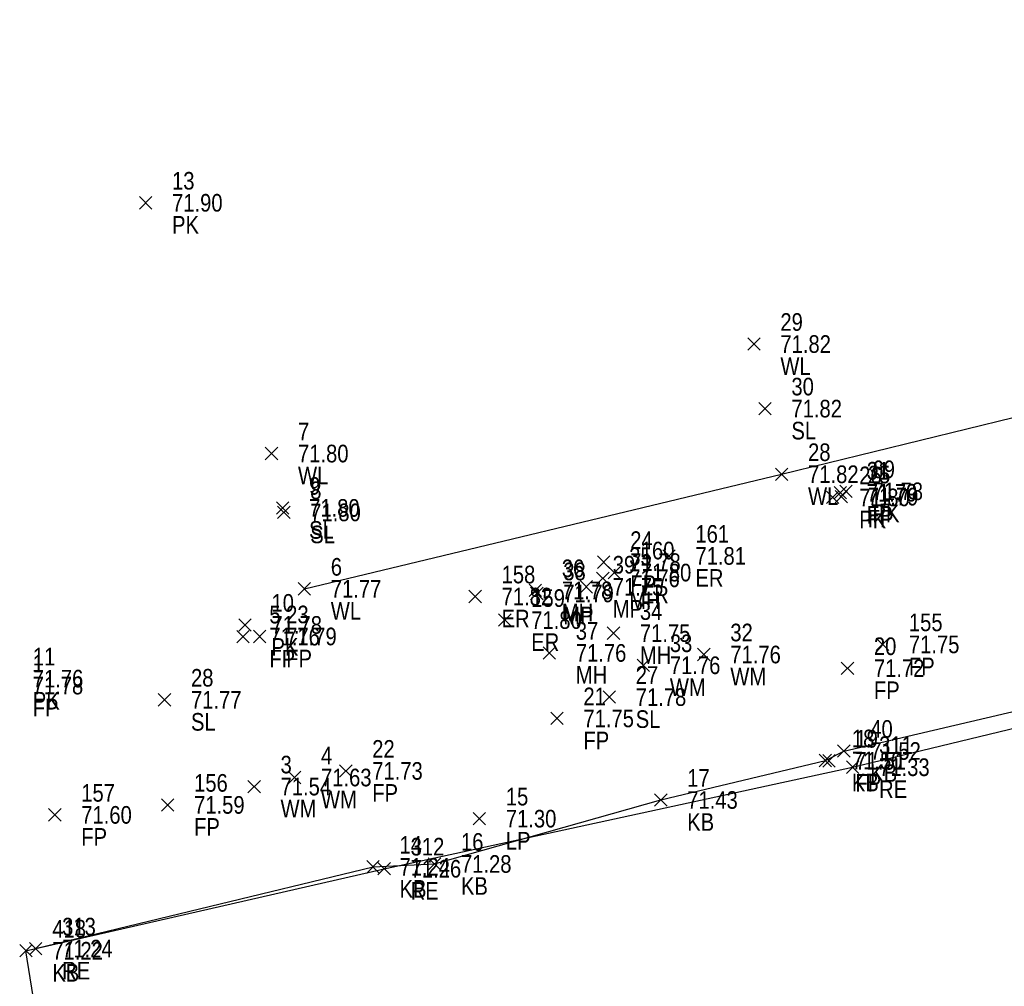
# Model space of a CAD drawing. Header units: feet. Extents: x 663429 to 663605, y 733160 to 733290.
# Tile 16 of 45: x 663453 to 663465, y 733257 to 733268. Entities that reach past the tile are written whole.
import ezdxf

# ---------------------------------------------------------------- set-up
doc = ezdxf.new("R2010")
doc.units = ezdxf.units.FT
doc.header["$MEASUREMENT"] = 0
doc.layers.get('0').update_dxf_attribs({"linetype": 'CONTINUOUS'})
for name, color, linetype in [('KERB', 7, 'CONTINUOUS'), ('LAMPOST', 7, 'CONTINUOUS'), ('MANHOLE', 7, 'CONTINUOUS'), ('MINI PILLAR', 7, 'CONTINUOUS'), ('PNTDESC', 3, 'CONTINUOUS'), ('PNTELEV', 5, 'CONTINUOUS'), ('PNTNO', 7, 'CONTINUOUS'), ('PNTS', 1, 'CONTINUOUS'), ('ROAD EDGE', 1, 'CONTINUOUS'), ('SPOT LEVEL', 7, 'CONTINUOUS'), ('WALL', 7, 'CONTINUOUS'), ('WATER METER', 7, 'CONTINUOUS')]:
    doc.layers.add(name, color=color, linetype=linetype)
doc.styles.add('PTXT', font='ARIALN.TTF', dxfattribs={"width": 0.75})

# ---------------------------------------------------------------- blocks, each defined once
blk = doc.blocks.new('SPT10')
at = {"color": 0, "linetype": 'Continuous'}
for p, q in [((-0.354, -0.354), (0.354, 0.354)), ((0.354, -0.354), (-0.354, 0.354))]:
    blk.add_line(p, q, dxfattribs=at)
blk = doc.blocks.new('SRVPNO2')
at = {"layer": 'PNTDESC', "style": 'PTXT'}
blk.add_attdef('DESC2', (1.5, -1.75), '', height=1, dxfattribs=at)
at = {"layer": 'PNTNO', "style": 'PTXT'}
for tag in ['ELEV2', 'PT#']:
    blk.add_attdef(tag, (1.5, 0.75), '', height=1, dxfattribs=at)

msp = doc.modelspace()

# ---------------------------------------------------------------- linework, layer by layer
at = {"linetype": 'ByBlock'}
for points in [[(663456.581, 733261.255, 71.769), (663461.996, 733262.556, 71.819), (663468.302, 733264.101, 71.801), (663473.776, 733265.47, 71.818), (663483.158, 733267.329, 71.788), (663488.608, 733268.419, 71.822), (663494.817, 733269.775, 71.791), (663500.251, 733270.754, 71.815), (663504.39, 733271.783, 71.753), (663508.669, 733268.153, 71.781), (663513.482, 733263.977, 71.809), (663517.775, 733260.304, 71.86), (663525.119, 733253.735, 71.64), (663529.247, 733250.002, 71.705), (663534.086, 733245.735, 71.707), (663538.24, 733242.131, 71.733)], [(663453.656, 733255.687, 71.264), (663453.422, 733257.148, 71.217), (663457.361, 733258.1, 71.242), (663458.058, 733258.133, 71.283), (663460.625, 733258.859, 71.43), (663462.493, 733259.307, 71.504), (663462.702, 733259.415, 71.523), (663465.575, 733260.088, 71.483), (663468.837, 733260.833, 71.525), (663469.861, 733261.046, 71.465), (663471.811, 733261.424, 71.398), (663474.09, 733261.977, 71.334), (663474.267, 733262.002, 71.444), (663479.545, 733263.174, 71.444)]]:
    msp.add_polyline3d(points, dxfattribs=at)
at = {"color": 1, "linetype": 'ByBlock'}
msp.add_polyline3d([(663453.533, 733257.172, 71.239), (663457.487, 733258.079, 71.255), (663462.802, 733259.231, 71.328), (663469.22, 733260.781, 71.371), (663472.631, 733261.481, 71.301), (663478.136, 733262.779, 71.34), (663482.914, 733263.824, 71.353), (663489.631, 733265.227, 71.113), (663491.322, 733265.348, 71.264), (663495.087, 733265.398, 71.348), (663499.357, 733265.19, 71.375), (663503.791, 733264.552, 71.443), (663507.724, 733263.181, 71.47), (663510.962, 733261.443, 71.355), (663515.336, 733257.769, 71.294), (663517.335, 733255.914, 71.32), (663522.897, 733251.15, 71.138)], dxfattribs=at)
at = {"layer": 'KERB'}
for p in [(663462.702, 733259.415, 71.523), (663462.493, 733259.307, 71.504), (663460.625, 733258.859, 71.43), (663457.361, 733258.1, 71.242), (663458.058, 733258.133, 71.283), (663453.422, 733257.148, 71.217)]:
    msp.add_point(p, dxfattribs=at)
at = {"layer": 'LAMPOST'}
msp.add_point((663458.567, 733258.647, 71.298), dxfattribs=at)
at = {"layer": 'MANHOLE'}
for p in [(663459.967, 733261.375, 71.756), (663459.202, 733261.238, 71.778), (663460.088, 733260.753, 71.749), (663459.361, 733260.528, 71.755)]:
    msp.add_point(p, dxfattribs=at)
at = {"layer": 'MINI PILLAR'}
for p in [(663459.78, 733261.279, 71.754), (663459.219, 733261.203, 71.788)]:
    msp.add_point(p, dxfattribs=at)
at = {"layer": 'PNTS'}
for p in [(663454.78, 733265.637, 71.902), (663462.576, 733262.293, 71.799), (663462.662, 733262.346, 71.79), (663462.674, 733262.302, 71.793), (663462.727, 733262.362, 71.78), (663460.718, 733261.629, 71.812), (663459.978, 733261.558, 71.783), (663460.098, 733261.44, 71.805), (663458.519, 733261.168, 71.821), (663455.908, 733260.846, 71.776), (663458.855, 733260.901, 71.802), (663455.884, 733260.713, 71.764), (663456.075, 733260.715, 71.79), (663463.14, 733260.625, 71.746), (663462.743, 733260.354, 71.718), (663459.447, 733259.785, 71.749), (663462.533, 733259.303, 71.51), (663457.051, 733259.189, 71.73), (663455.03, 733258.803, 71.59), (663453.75, 733258.69, 71.597)]:
    msp.add_point(p, dxfattribs=at)
at = {"layer": 'ROAD EDGE'}
for p in [(663462.802, 733259.231, 71.328), (663457.487, 733258.079, 71.255), (663453.533, 733257.172, 71.239)]:
    msp.add_point(p, dxfattribs=at)
at = {"layer": 'SPOT LEVEL'}
for p in [(663461.807, 733263.301, 71.822), (663456.335, 733262.174, 71.796), (663456.348, 733262.123, 71.798), (663454.995, 733259.996, 71.775), (663460.041, 733260.027, 71.783)]:
    msp.add_point(p, dxfattribs=at)
at = {"layer": 'WALL'}
for p in [(663461.682, 733264.034, 71.818), (663456.209, 733262.791, 71.799), (663461.996, 733262.556, 71.819), (663456.581, 733261.255, 71.769)]:
    msp.add_point(p, dxfattribs=at)
at = {"layer": 'WATER METER'}
for p in [(663461.114, 733260.51, 71.759), (663460.428, 733260.388, 71.762), (663456.47, 733259.114, 71.634), (663456.011, 733259.011, 71.544)]:
    msp.add_point(p, dxfattribs=at)

# ---------------------------------------------------------------- block references
at = {"layer": 'KERB'}
ref = msp.add_blockref('SRVPNO2', (663462.702, 733259.415, 71.523), dxfattribs=dict(at, xscale=0.2, yscale=0.2, zscale=0.2))
ref.add_attrib('PT#', '40', (663463.002, 733259.565, 57.218), dxfattribs={"layer": 'PNTNO', "height": 0.2, "style": 'PTXT'})
ref.add_attrib('ELEV2', '71.52', (663463.002, 733259.315, 57.218), dxfattribs={"layer": 'PNTELEV', "height": 0.2, "style": 'PTXT'})
ref.add_attrib('DESC2', 'KB', (663463.002, 733259.065, 57.218), dxfattribs={"layer": 'PNTDESC', "height": 0.2, "style": 'PTXT'})
ref = msp.add_blockref('SRVPNO2', (663462.493, 733259.307, 71.504), dxfattribs=dict(at, xscale=0.2, yscale=0.2, zscale=0.2))
ref.add_attrib('PT#', '18', (663462.793, 733259.457, 57.204), dxfattribs={"layer": 'PNTNO', "height": 0.2, "style": 'PTXT'})
ref.add_attrib('ELEV2', '71.50', (663462.793, 733259.207, 57.204), dxfattribs={"layer": 'PNTELEV', "height": 0.2, "style": 'PTXT'})
ref.add_attrib('DESC2', 'KB', (663462.793, 733258.957, 57.204), dxfattribs={"layer": 'PNTDESC', "height": 0.2, "style": 'PTXT'})
at = {"layer": 'KERB', "xscale": 0.2, "yscale": 0.2, "zscale": 0.2}
for p in [(663462.702, 733259.415, 71.523), (663462.493, 733259.307, 71.504), (663460.625, 733258.859, 71.43), (663457.361, 733258.1, 71.242), (663458.058, 733258.133, 71.283), (663453.422, 733257.148, 71.217)]:
    msp.add_blockref('SPT10', p, dxfattribs=at)
at = {"layer": 'KERB'}
ref = msp.add_blockref('SRVPNO2', (663460.625, 733258.859, 71.43), dxfattribs=dict(at, xscale=0.2, yscale=0.2, zscale=0.2))
ref.add_attrib('PT#', '17', (663460.925, 733259.009, 57.144), dxfattribs={"layer": 'PNTNO', "height": 0.2, "style": 'PTXT'})
ref.add_attrib('ELEV2', '71.43', (663460.925, 733258.759, 57.144), dxfattribs={"layer": 'PNTELEV', "height": 0.2, "style": 'PTXT'})
ref.add_attrib('DESC2', 'KB', (663460.925, 733258.509, 57.144), dxfattribs={"layer": 'PNTDESC', "height": 0.2, "style": 'PTXT'})
ref = msp.add_blockref('SRVPNO2', (663458.058, 733258.133, 71.283), dxfattribs=dict(at, xscale=0.2, yscale=0.2, zscale=0.2))
ref.add_attrib('PT#', '16', (663458.358, 733258.283, 57.027), dxfattribs={"layer": 'PNTNO', "height": 0.2, "style": 'PTXT'})
ref.add_attrib('ELEV2', '71.28', (663458.358, 733258.033, 57.027), dxfattribs={"layer": 'PNTELEV', "height": 0.2, "style": 'PTXT'})
ref.add_attrib('DESC2', 'KB', (663458.358, 733257.783, 57.027), dxfattribs={"layer": 'PNTDESC', "height": 0.2, "style": 'PTXT'})
ref = msp.add_blockref('SRVPNO2', (663457.361, 733258.1, 71.242), dxfattribs=dict(at, xscale=0.2, yscale=0.2, zscale=0.2))
ref.add_attrib('PT#', '14', (663457.661, 733258.25, 56.994), dxfattribs={"layer": 'PNTNO', "height": 0.2, "style": 'PTXT'})
ref.add_attrib('ELEV2', '71.24', (663457.661, 733258, 56.994), dxfattribs={"layer": 'PNTELEV', "height": 0.2, "style": 'PTXT'})
ref.add_attrib('DESC2', 'KB', (663457.661, 733257.75, 56.994), dxfattribs={"layer": 'PNTDESC', "height": 0.2, "style": 'PTXT'})
ref = msp.add_blockref('SRVPNO2', (663453.422, 733257.148, 71.217), dxfattribs=dict(at, xscale=0.2, yscale=0.2, zscale=0.2))
ref.add_attrib('PT#', '418', (663453.722, 733257.298, 71.217), dxfattribs={"layer": 'PNTNO', "height": 0.2, "style": 'PTXT'})
ref.add_attrib('ELEV2', '71.22', (663453.722, 733257.048, 71.217), dxfattribs={"layer": 'PNTELEV', "height": 0.2, "style": 'PTXT'})
ref.add_attrib('DESC2', 'KB', (663453.722, 733256.798, 71.217), dxfattribs={"layer": 'PNTDESC', "height": 0.2, "style": 'PTXT'})
at = {"layer": 'LAMPOST'}
ref = msp.add_blockref('SRVPNO2', (663458.567, 733258.647, 71.298), dxfattribs=dict(at, xscale=0.2, yscale=0.2, zscale=0.2))
ref.add_attrib('PT#', '15', (663458.867, 733258.797, 57.038), dxfattribs={"layer": 'PNTNO', "height": 0.2, "style": 'PTXT'})
ref.add_attrib('ELEV2', '71.30', (663458.867, 733258.547, 57.038), dxfattribs={"layer": 'PNTELEV', "height": 0.2, "style": 'PTXT'})
ref.add_attrib('DESC2', 'LP', (663458.867, 733258.297, 57.038), dxfattribs={"layer": 'PNTDESC', "height": 0.2, "style": 'PTXT'})
at = {"layer": 'LAMPOST', "xscale": 0.2, "yscale": 0.2, "zscale": 0.2}
msp.add_blockref('SPT10', (663458.567, 733258.647, 71.298), dxfattribs=at)
at = {"layer": 'MANHOLE'}
ref = msp.add_blockref('SRVPNO2', (663459.967, 733261.375, 71.756), dxfattribs=dict(at, xscale=0.2, yscale=0.2, zscale=0.2))
ref.add_attrib('PT#', '35', (663460.267, 733261.525, 57.405), dxfattribs={"layer": 'PNTNO', "height": 0.2, "style": 'PTXT'})
ref.add_attrib('ELEV2', '71.76', (663460.267, 733261.275, 57.405), dxfattribs={"layer": 'PNTELEV', "height": 0.2, "style": 'PTXT'})
ref.add_attrib('DESC2', 'MH', (663460.267, 733261.025, 57.405), dxfattribs={"layer": 'PNTDESC', "height": 0.2, "style": 'PTXT'})
ref = msp.add_blockref('SRVPNO2', (663459.202, 733261.238, 71.778), dxfattribs=dict(at, xscale=0.2, yscale=0.2, zscale=0.2))
ref.add_attrib('PT#', '36', (663459.502, 733261.388, 57.422), dxfattribs={"layer": 'PNTNO', "height": 0.2, "style": 'PTXT'})
ref.add_attrib('ELEV2', '71.78', (663459.502, 733261.138, 57.422), dxfattribs={"layer": 'PNTELEV', "height": 0.2, "style": 'PTXT'})
ref.add_attrib('DESC2', 'MH', (663459.502, 733260.888, 57.422), dxfattribs={"layer": 'PNTDESC', "height": 0.2, "style": 'PTXT'})
at = {"layer": 'MANHOLE', "xscale": 0.2, "yscale": 0.2, "zscale": 0.2}
for p in [(663459.967, 733261.375, 71.756), (663459.202, 733261.238, 71.778), (663460.088, 733260.753, 71.749), (663459.361, 733260.528, 71.755)]:
    msp.add_blockref('SPT10', p, dxfattribs=at)
at = {"layer": 'MANHOLE'}
ref = msp.add_blockref('SRVPNO2', (663460.088, 733260.753, 71.749), dxfattribs=dict(at, xscale=0.2, yscale=0.2, zscale=0.2))
ref.add_attrib('PT#', '34', (663460.388, 733260.903, 57.399), dxfattribs={"layer": 'PNTNO', "height": 0.2, "style": 'PTXT'})
ref.add_attrib('ELEV2', '71.75', (663460.388, 733260.653, 57.399), dxfattribs={"layer": 'PNTELEV', "height": 0.2, "style": 'PTXT'})
ref.add_attrib('DESC2', 'MH', (663460.388, 733260.403, 57.399), dxfattribs={"layer": 'PNTDESC', "height": 0.2, "style": 'PTXT'})
ref = msp.add_blockref('SRVPNO2', (663459.361, 733260.528, 71.755), dxfattribs=dict(at, xscale=0.2, yscale=0.2, zscale=0.2))
ref.add_attrib('PT#', '37', (663459.661, 733260.678, 57.404), dxfattribs={"layer": 'PNTNO', "height": 0.2, "style": 'PTXT'})
ref.add_attrib('ELEV2', '71.76', (663459.661, 733260.428, 57.404), dxfattribs={"layer": 'PNTELEV', "height": 0.2, "style": 'PTXT'})
ref.add_attrib('DESC2', 'MH', (663459.661, 733260.178, 57.404), dxfattribs={"layer": 'PNTDESC', "height": 0.2, "style": 'PTXT'})
at = {"layer": 'MINI PILLAR'}
ref = msp.add_blockref('SRVPNO2', (663459.78, 733261.279, 71.754), dxfattribs=dict(at, xscale=0.2, yscale=0.2, zscale=0.2))
ref.add_attrib('PT#', '39', (663460.08, 733261.429, 57.403), dxfattribs={"layer": 'PNTNO', "height": 0.2, "style": 'PTXT'})
ref.add_attrib('ELEV2', '71.75', (663460.08, 733261.179, 57.403), dxfattribs={"layer": 'PNTELEV', "height": 0.2, "style": 'PTXT'})
ref.add_attrib('DESC2', 'MP', (663460.08, 733260.929, 57.403), dxfattribs={"layer": 'PNTDESC', "height": 0.2, "style": 'PTXT'})
ref = msp.add_blockref('SRVPNO2', (663459.219, 733261.203, 71.788), dxfattribs=dict(at, xscale=0.2, yscale=0.2, zscale=0.2))
ref.add_attrib('PT#', '38', (663459.519, 733261.353, 57.431), dxfattribs={"layer": 'PNTNO', "height": 0.2, "style": 'PTXT'})
ref.add_attrib('ELEV2', '71.79', (663459.519, 733261.103, 57.431), dxfattribs={"layer": 'PNTELEV', "height": 0.2, "style": 'PTXT'})
ref.add_attrib('DESC2', 'MP', (663459.519, 733260.853, 57.431), dxfattribs={"layer": 'PNTDESC', "height": 0.2, "style": 'PTXT'})
at = {"layer": 'MINI PILLAR', "xscale": 0.2, "yscale": 0.2, "zscale": 0.2}
for p in [(663459.219, 733261.203, 71.788), (663459.78, 733261.279, 71.754)]:
    msp.add_blockref('SPT10', p, dxfattribs=at)
at = {"layer": 'PNTS'}
ref = msp.add_blockref('SRVPNO2', (663454.78, 733265.637, 71.902), dxfattribs=dict(at, xscale=0.2, yscale=0.2, zscale=0.2))
ref.add_attrib('PT#', '13', (663455.08, 733265.787, 57.522), dxfattribs={"layer": 'PNTNO', "height": 0.2, "style": 'PTXT'})
ref.add_attrib('ELEV2', '71.90', (663455.08, 733265.537, 57.522), dxfattribs={"layer": 'PNTELEV', "height": 0.2, "style": 'PTXT'})
ref.add_attrib('DESC2', 'PK', (663455.08, 733265.287, 57.522), dxfattribs={"layer": 'PNTDESC', "height": 0.2, "style": 'PTXT'})
at = {"layer": 'PNTS', "xscale": 0.2, "yscale": 0.2, "zscale": 0.2}
for p in [(663454.78, 733265.637, 71.902), (663462.662, 733262.346, 71.79), (663462.727, 733262.362, 71.78), (663462.576, 733262.293, 71.799), (663462.674, 733262.302, 71.793), (663459.978, 733261.558, 71.783), (663460.718, 733261.629, 71.812), (663460.098, 733261.44, 71.805), (663458.519, 733261.168, 71.821), (663458.855, 733260.901, 71.802), (663455.908, 733260.846, 71.776), (663455.884, 733260.713, 71.764), (663456.075, 733260.715, 71.79), (663463.14, 733260.625, 71.746), (663462.743, 733260.354, 71.718), (663459.447, 733259.785, 71.749), (663462.533, 733259.303, 71.51), (663457.051, 733259.189, 71.73), (663455.03, 733258.803, 71.59), (663453.75, 733258.69, 71.597)]:
    msp.add_blockref('SPT10', p, dxfattribs=at)
at = {"layer": 'PNTS'}
ref = msp.add_blockref('SRVPNO2', (663462.576, 733262.293, 71.799), dxfattribs=dict(at, xscale=0.2, yscale=0.2, zscale=0.2))
ref.add_attrib('PT#', '26', (663462.876, 733262.443, 57.439), dxfattribs={"layer": 'PNTNO', "height": 0.2, "style": 'PTXT'})
ref.add_attrib('ELEV2', '71.80', (663462.876, 733262.193, 57.439), dxfattribs={"layer": 'PNTELEV', "height": 0.2, "style": 'PTXT'})
ref.add_attrib('DESC2', 'PK', (663462.876, 733261.943, 57.439), dxfattribs={"layer": 'PNTDESC', "height": 0.2, "style": 'PTXT'})
ref = msp.add_blockref('SRVPNO2', (663462.662, 733262.346, 71.79), dxfattribs=dict(at, xscale=0.2, yscale=0.2, zscale=0.2))
ref.add_attrib('PT#', '31', (663462.962, 733262.496, 57.432), dxfattribs={"layer": 'PNTNO', "height": 0.2, "style": 'PTXT'})
ref.add_attrib('ELEV2', '71.79', (663462.962, 733262.246, 57.432), dxfattribs={"layer": 'PNTELEV', "height": 0.2, "style": 'PTXT'})
ref.add_attrib('DESC2', 'FP', (663462.962, 733261.996, 57.432), dxfattribs={"layer": 'PNTDESC', "height": 0.2, "style": 'PTXT'})
ref = msp.add_blockref('SRVPNO2', (663462.674, 733262.302, 71.793), dxfattribs=dict(at, xscale=0.2, yscale=0.2, zscale=0.2))
ref.add_attrib('PT#', '25', (663462.974, 733262.452, 57.435), dxfattribs={"layer": 'PNTNO', "height": 0.2, "style": 'PTXT'})
ref.add_attrib('ELEV2', '71.79', (663462.974, 733262.202, 57.435), dxfattribs={"layer": 'PNTELEV', "height": 0.2, "style": 'PTXT'})
ref.add_attrib('DESC2', 'FP', (663462.974, 733261.952, 57.435), dxfattribs={"layer": 'PNTDESC', "height": 0.2, "style": 'PTXT'})
ref = msp.add_blockref('SRVPNO2', (663462.727, 733262.362, 71.78), dxfattribs=dict(at, xscale=0.2, yscale=0.2, zscale=0.2))
ref.add_attrib('PT#', '69', (663463.027, 733262.512, 57.424), dxfattribs={"layer": 'PNTNO', "height": 0.2, "style": 'PTXT'})
ref.add_attrib('ELEV2', '71.78', (663463.027, 733262.262, 57.424), dxfattribs={"layer": 'PNTELEV', "height": 0.2, "style": 'PTXT'})
ref.add_attrib('DESC2', 'PK', (663463.027, 733262.012, 57.424), dxfattribs={"layer": 'PNTDESC', "height": 0.2, "style": 'PTXT'})
ref = msp.add_blockref('SRVPNO2', (663460.718, 733261.629, 71.812), dxfattribs=dict(at, xscale=0.2, yscale=0.2, zscale=0.2))
ref.add_attrib('PT#', '161', (663461.018, 733261.779, 57.45), dxfattribs={"layer": 'PNTNO', "height": 0.2, "style": 'PTXT'})
ref.add_attrib('ELEV2', '71.81', (663461.018, 733261.529, 57.45), dxfattribs={"layer": 'PNTELEV', "height": 0.2, "style": 'PTXT'})
ref.add_attrib('DESC2', 'ER', (663461.018, 733261.279, 57.45), dxfattribs={"layer": 'PNTDESC', "height": 0.2, "style": 'PTXT'})
ref = msp.add_blockref('SRVPNO2', (663459.978, 733261.558, 71.783), dxfattribs=dict(at, xscale=0.2, yscale=0.2, zscale=0.2))
ref.add_attrib('PT#', '24', (663460.278, 733261.708, 57.426), dxfattribs={"layer": 'PNTNO', "height": 0.2, "style": 'PTXT'})
ref.add_attrib('ELEV2', '71.78', (663460.278, 733261.458, 57.426), dxfattribs={"layer": 'PNTELEV', "height": 0.2, "style": 'PTXT'})
ref.add_attrib('DESC2', 'FP', (663460.278, 733261.208, 57.426), dxfattribs={"layer": 'PNTDESC', "height": 0.2, "style": 'PTXT'})
ref = msp.add_blockref('SRVPNO2', (663460.098, 733261.44, 71.805), dxfattribs=dict(at, xscale=0.2, yscale=0.2, zscale=0.2))
ref.add_attrib('PT#', '160', (663460.398, 733261.59, 57.444), dxfattribs={"layer": 'PNTNO', "height": 0.2, "style": 'PTXT'})
ref.add_attrib('ELEV2', '71.80', (663460.398, 733261.34, 57.444), dxfattribs={"layer": 'PNTELEV', "height": 0.2, "style": 'PTXT'})
ref.add_attrib('DESC2', 'ER', (663460.398, 733261.09, 57.444), dxfattribs={"layer": 'PNTDESC', "height": 0.2, "style": 'PTXT'})
ref = msp.add_blockref('SRVPNO2', (663458.519, 733261.168, 71.821), dxfattribs=dict(at, xscale=0.2, yscale=0.2, zscale=0.2))
ref.add_attrib('PT#', '158', (663458.819, 733261.318, 57.457), dxfattribs={"layer": 'PNTNO', "height": 0.2, "style": 'PTXT'})
ref.add_attrib('ELEV2', '71.82', (663458.819, 733261.068, 57.457), dxfattribs={"layer": 'PNTELEV', "height": 0.2, "style": 'PTXT'})
ref.add_attrib('DESC2', 'ER', (663458.819, 733260.818, 57.457), dxfattribs={"layer": 'PNTDESC', "height": 0.2, "style": 'PTXT'})
ref = msp.add_blockref('SRVPNO2', (663455.908, 733260.846, 71.776), dxfattribs=dict(at, xscale=0.2, yscale=0.2, zscale=0.2))
ref.add_attrib('PT#', '10', (663456.208, 733260.996, 57.421), dxfattribs={"layer": 'PNTNO', "height": 0.2, "style": 'PTXT'})
ref.add_attrib('ELEV2', '71.78', (663456.208, 733260.746, 57.421), dxfattribs={"layer": 'PNTELEV', "height": 0.2, "style": 'PTXT'})
ref.add_attrib('DESC2', 'PK', (663456.208, 733260.496, 57.421), dxfattribs={"layer": 'PNTDESC', "height": 0.2, "style": 'PTXT'})
ref = msp.add_blockref('SRVPNO2', (663458.855, 733260.901, 71.802), dxfattribs=dict(at, xscale=0.2, yscale=0.2, zscale=0.2))
ref.add_attrib('PT#', '159', (663459.155, 733261.051, 57.442), dxfattribs={"layer": 'PNTNO', "height": 0.2, "style": 'PTXT'})
ref.add_attrib('ELEV2', '71.80', (663459.155, 733260.801, 57.442), dxfattribs={"layer": 'PNTELEV', "height": 0.2, "style": 'PTXT'})
ref.add_attrib('DESC2', 'ER', (663459.155, 733260.551, 57.442), dxfattribs={"layer": 'PNTDESC', "height": 0.2, "style": 'PTXT'})
ref = msp.add_blockref('SRVPNO2', (663455.884, 733260.713, 71.764), dxfattribs=dict(at, xscale=0.2, yscale=0.2, zscale=0.2))
ref.add_attrib('PT#', '5', (663456.184, 733260.863, 57.411), dxfattribs={"layer": 'PNTNO', "height": 0.2, "style": 'PTXT'})
ref.add_attrib('ELEV2', '71.76', (663456.184, 733260.613, 57.411), dxfattribs={"layer": 'PNTELEV', "height": 0.2, "style": 'PTXT'})
ref.add_attrib('DESC2', 'FP', (663456.184, 733260.363, 57.411), dxfattribs={"layer": 'PNTDESC', "height": 0.2, "style": 'PTXT'})
ref = msp.add_blockref('SRVPNO2', (663456.075, 733260.715, 71.79), dxfattribs=dict(at, xscale=0.2, yscale=0.2, zscale=0.2))
ref.add_attrib('PT#', '23', (663456.375, 733260.865, 57.432), dxfattribs={"layer": 'PNTNO', "height": 0.2, "style": 'PTXT'})
ref.add_attrib('ELEV2', '71.79', (663456.375, 733260.615, 57.432), dxfattribs={"layer": 'PNTELEV', "height": 0.2, "style": 'PTXT'})
ref.add_attrib('DESC2', 'FP', (663456.375, 733260.365, 57.432), dxfattribs={"layer": 'PNTDESC', "height": 0.2, "style": 'PTXT'})
ref = msp.add_blockref('SRVPNO2', (663463.14, 733260.625, 71.746), dxfattribs=dict(at, xscale=0.2, yscale=0.2, zscale=0.2))
ref.add_attrib('PT#', '155', (663463.44, 733260.775, 57.397), dxfattribs={"layer": 'PNTNO', "height": 0.2, "style": 'PTXT'})
ref.add_attrib('ELEV2', '71.75', (663463.44, 733260.525, 57.397), dxfattribs={"layer": 'PNTELEV', "height": 0.2, "style": 'PTXT'})
ref.add_attrib('DESC2', 'FP', (663463.44, 733260.275, 57.397), dxfattribs={"layer": 'PNTDESC', "height": 0.2, "style": 'PTXT'})
ref = msp.add_blockref('SRVPNO2', (663462.743, 733260.354, 71.718), dxfattribs=dict(at, xscale=0.2, yscale=0.2, zscale=0.2))
ref.add_attrib('PT#', '20', (663463.043, 733260.504, 57.375), dxfattribs={"layer": 'PNTNO', "height": 0.2, "style": 'PTXT'})
ref.add_attrib('ELEV2', '71.72', (663463.043, 733260.254, 57.375), dxfattribs={"layer": 'PNTELEV', "height": 0.2, "style": 'PTXT'})
ref.add_attrib('DESC2', 'FP', (663463.043, 733260.004, 57.375), dxfattribs={"layer": 'PNTDESC', "height": 0.2, "style": 'PTXT'})
ref = msp.add_blockref('SRVPNO2', (663453.199, 733260.158, 71.779), dxfattribs=dict(at, xscale=0.2, yscale=0.2, zscale=0.2))
ref.add_attrib('PT#', '1', (663453.499, 733260.308, 57.423), dxfattribs={"layer": 'PNTNO', "height": 0.2, "style": 'PTXT'})
ref.add_attrib('ELEV2', '71.78', (663453.499, 733260.058, 57.423), dxfattribs={"layer": 'PNTELEV', "height": 0.2, "style": 'PTXT'})
ref.add_attrib('DESC2', 'FP', (663453.499, 733259.808, 57.423), dxfattribs={"layer": 'PNTDESC', "height": 0.2, "style": 'PTXT'})
ref = msp.add_blockref('SRVPNO2', (663453.2, 733260.236, 71.764), dxfattribs=dict(at, xscale=0.2, yscale=0.2, zscale=0.2))
ref.add_attrib('PT#', '11', (663453.5, 733260.386, 57.411), dxfattribs={"layer": 'PNTNO', "height": 0.2, "style": 'PTXT'})
ref.add_attrib('ELEV2', '71.76', (663453.5, 733260.136, 57.411), dxfattribs={"layer": 'PNTELEV', "height": 0.2, "style": 'PTXT'})
ref.add_attrib('DESC2', 'PK', (663453.5, 733259.886, 57.411), dxfattribs={"layer": 'PNTDESC', "height": 0.2, "style": 'PTXT'})
ref = msp.add_blockref('SRVPNO2', (663459.447, 733259.785, 71.749), dxfattribs=dict(at, xscale=0.2, yscale=0.2, zscale=0.2))
ref.add_attrib('PT#', '21', (663459.747, 733259.935, 57.399), dxfattribs={"layer": 'PNTNO', "height": 0.2, "style": 'PTXT'})
ref.add_attrib('ELEV2', '71.75', (663459.747, 733259.685, 57.399), dxfattribs={"layer": 'PNTELEV', "height": 0.2, "style": 'PTXT'})
ref.add_attrib('DESC2', 'FP', (663459.747, 733259.435, 57.399), dxfattribs={"layer": 'PNTDESC', "height": 0.2, "style": 'PTXT'})
ref = msp.add_blockref('SRVPNO2', (663462.533, 733259.303, 71.51), dxfattribs=dict(at, xscale=0.2, yscale=0.2, zscale=0.2))
ref.add_attrib('PT#', '19', (663462.833, 733259.453, 57.208), dxfattribs={"layer": 'PNTNO', "height": 0.2, "style": 'PTXT'})
ref.add_attrib('ELEV2', '71.51', (663462.833, 733259.203, 57.208), dxfattribs={"layer": 'PNTELEV', "height": 0.2, "style": 'PTXT'})
ref.add_attrib('DESC2', 'FP', (663462.833, 733258.953, 57.208), dxfattribs={"layer": 'PNTDESC', "height": 0.2, "style": 'PTXT'})
ref = msp.add_blockref('SRVPNO2', (663457.051, 733259.189, 71.73), dxfattribs=dict(at, xscale=0.2, yscale=0.2, zscale=0.2))
ref.add_attrib('PT#', '22', (663457.351, 733259.339, 57.384), dxfattribs={"layer": 'PNTNO', "height": 0.2, "style": 'PTXT'})
ref.add_attrib('ELEV2', '71.73', (663457.351, 733259.089, 57.384), dxfattribs={"layer": 'PNTELEV', "height": 0.2, "style": 'PTXT'})
ref.add_attrib('DESC2', 'FP', (663457.351, 733258.839, 57.384), dxfattribs={"layer": 'PNTDESC', "height": 0.2, "style": 'PTXT'})
ref = msp.add_blockref('SRVPNO2', (663455.03, 733258.803, 71.59), dxfattribs=dict(at, xscale=0.2, yscale=0.2, zscale=0.2))
ref.add_attrib('PT#', '156', (663455.33, 733258.953, 57.272), dxfattribs={"layer": 'PNTNO', "height": 0.2, "style": 'PTXT'})
ref.add_attrib('ELEV2', '71.59', (663455.33, 733258.703, 57.272), dxfattribs={"layer": 'PNTELEV', "height": 0.2, "style": 'PTXT'})
ref.add_attrib('DESC2', 'FP', (663455.33, 733258.453, 57.272), dxfattribs={"layer": 'PNTDESC', "height": 0.2, "style": 'PTXT'})
ref = msp.add_blockref('SRVPNO2', (663453.75, 733258.69, 71.597), dxfattribs=dict(at, xscale=0.2, yscale=0.2, zscale=0.2))
ref.add_attrib('PT#', '157', (663454.05, 733258.84, 57.278), dxfattribs={"layer": 'PNTNO', "height": 0.2, "style": 'PTXT'})
ref.add_attrib('ELEV2', '71.60', (663454.05, 733258.59, 57.278), dxfattribs={"layer": 'PNTELEV', "height": 0.2, "style": 'PTXT'})
ref.add_attrib('DESC2', 'FP', (663454.05, 733258.34, 57.278), dxfattribs={"layer": 'PNTDESC', "height": 0.2, "style": 'PTXT'})
at = {"layer": 'ROAD EDGE'}
ref = msp.add_blockref('SRVPNO2', (663462.802, 733259.231, 71.328), dxfattribs=dict(at, xscale=0.2, yscale=0.2, zscale=0.2))
ref.add_attrib('PT#', '311', (663463.102, 733259.381, 71.328), dxfattribs={"layer": 'PNTNO', "height": 0.2, "style": 'PTXT'})
ref.add_attrib('ELEV2', '71.33', (663463.102, 733259.131, 71.328), dxfattribs={"layer": 'PNTELEV', "height": 0.2, "style": 'PTXT'})
ref.add_attrib('DESC2', 'RE', (663463.102, 733258.881, 71.328), dxfattribs={"layer": 'PNTDESC', "height": 0.2, "style": 'PTXT'})
at = {"layer": 'ROAD EDGE', "xscale": 0.2, "yscale": 0.2, "zscale": 0.2}
for p in [(663462.802, 733259.231, 71.328), (663457.487, 733258.079, 71.255), (663453.533, 733257.172, 71.239)]:
    msp.add_blockref('SPT10', p, dxfattribs=at)
at = {"layer": 'ROAD EDGE'}
ref = msp.add_blockref('SRVPNO2', (663457.487, 733258.079, 71.255), dxfattribs=dict(at, xscale=0.2, yscale=0.2, zscale=0.2))
ref.add_attrib('PT#', '312', (663457.787, 733258.229, 71.255), dxfattribs={"layer": 'PNTNO', "height": 0.2, "style": 'PTXT'})
ref.add_attrib('ELEV2', '71.26', (663457.787, 733257.979, 71.255), dxfattribs={"layer": 'PNTELEV', "height": 0.2, "style": 'PTXT'})
ref.add_attrib('DESC2', 'RE', (663457.787, 733257.729, 71.255), dxfattribs={"layer": 'PNTDESC', "height": 0.2, "style": 'PTXT'})
ref = msp.add_blockref('SRVPNO2', (663453.533, 733257.172, 71.239), dxfattribs=dict(at, xscale=0.2, yscale=0.2, zscale=0.2))
ref.add_attrib('PT#', '313', (663453.833, 733257.322, 71.239), dxfattribs={"layer": 'PNTNO', "height": 0.2, "style": 'PTXT'})
ref.add_attrib('ELEV2', '71.24', (663453.833, 733257.072, 71.239), dxfattribs={"layer": 'PNTELEV', "height": 0.2, "style": 'PTXT'})
ref.add_attrib('DESC2', 'RE', (663453.833, 733256.822, 71.239), dxfattribs={"layer": 'PNTDESC', "height": 0.2, "style": 'PTXT'})
at = {"layer": 'SPOT LEVEL'}
ref = msp.add_blockref('SRVPNO2', (663461.807, 733263.301, 71.822), dxfattribs=dict(at, xscale=0.2, yscale=0.2, zscale=0.2))
ref.add_attrib('PT#', '30', (663462.107, 733263.451, 57.458), dxfattribs={"layer": 'PNTNO', "height": 0.2, "style": 'PTXT'})
ref.add_attrib('ELEV2', '71.82', (663462.107, 733263.201, 57.458), dxfattribs={"layer": 'PNTELEV', "height": 0.2, "style": 'PTXT'})
ref.add_attrib('DESC2', 'SL', (663462.107, 733262.951, 57.458), dxfattribs={"layer": 'PNTDESC', "height": 0.2, "style": 'PTXT'})
at = {"layer": 'SPOT LEVEL', "xscale": 0.2, "yscale": 0.2, "zscale": 0.2}
for p in [(663461.807, 733263.301, 71.822), (663456.335, 733262.174, 71.796), (663456.348, 733262.123, 71.798), (663454.995, 733259.996, 71.775), (663460.041, 733260.027, 71.783)]:
    msp.add_blockref('SPT10', p, dxfattribs=at)
at = {"layer": 'SPOT LEVEL'}
ref = msp.add_blockref('SRVPNO2', (663456.335, 733262.174, 71.796), dxfattribs=dict(at, xscale=0.2, yscale=0.2, zscale=0.2))
ref.add_attrib('PT#', '9', (663456.635, 733262.324, 57.437), dxfattribs={"layer": 'PNTNO', "height": 0.2, "style": 'PTXT'})
ref.add_attrib('ELEV2', '71.80', (663456.635, 733262.074, 57.437), dxfattribs={"layer": 'PNTELEV', "height": 0.2, "style": 'PTXT'})
ref.add_attrib('DESC2', 'SL', (663456.635, 733261.824, 57.437), dxfattribs={"layer": 'PNTDESC', "height": 0.2, "style": 'PTXT'})
ref = msp.add_blockref('SRVPNO2', (663456.348, 733262.123, 71.798), dxfattribs=dict(at, xscale=0.2, yscale=0.2, zscale=0.2))
ref.add_attrib('PT#', '8', (663456.648, 733262.273, 57.438), dxfattribs={"layer": 'PNTNO', "height": 0.2, "style": 'PTXT'})
ref.add_attrib('ELEV2', '71.80', (663456.648, 733262.023, 57.438), dxfattribs={"layer": 'PNTELEV', "height": 0.2, "style": 'PTXT'})
ref.add_attrib('DESC2', 'SL', (663456.648, 733261.773, 57.438), dxfattribs={"layer": 'PNTDESC', "height": 0.2, "style": 'PTXT'})
ref = msp.add_blockref('SRVPNO2', (663460.041, 733260.027, 71.783), dxfattribs=dict(at, xscale=0.2, yscale=0.2, zscale=0.2))
ref.add_attrib('PT#', '27', (663460.341, 733260.177, 57.426), dxfattribs={"layer": 'PNTNO', "height": 0.2, "style": 'PTXT'})
ref.add_attrib('ELEV2', '71.78', (663460.341, 733259.927, 57.426), dxfattribs={"layer": 'PNTELEV', "height": 0.2, "style": 'PTXT'})
ref.add_attrib('DESC2', 'SL', (663460.341, 733259.677, 57.426), dxfattribs={"layer": 'PNTDESC', "height": 0.2, "style": 'PTXT'})
ref = msp.add_blockref('SRVPNO2', (663454.995, 733259.996, 71.775), dxfattribs=dict(at, xscale=0.2, yscale=0.2, zscale=0.2))
ref.add_attrib('PT#', '28', (663455.295, 733260.146, 57.42), dxfattribs={"layer": 'PNTNO', "height": 0.2, "style": 'PTXT'})
ref.add_attrib('ELEV2', '71.77', (663455.295, 733259.896, 57.42), dxfattribs={"layer": 'PNTELEV', "height": 0.2, "style": 'PTXT'})
ref.add_attrib('DESC2', 'SL', (663455.295, 733259.646, 57.42), dxfattribs={"layer": 'PNTDESC', "height": 0.2, "style": 'PTXT'})
at = {"layer": 'WALL'}
ref = msp.add_blockref('SRVPNO2', (663461.682, 733264.034, 71.818), dxfattribs=dict(at, xscale=0.2, yscale=0.2, zscale=0.2))
ref.add_attrib('PT#', '29', (663461.982, 733264.184, 57.454), dxfattribs={"layer": 'PNTNO', "height": 0.2, "style": 'PTXT'})
ref.add_attrib('ELEV2', '71.82', (663461.982, 733263.934, 57.454), dxfattribs={"layer": 'PNTELEV', "height": 0.2, "style": 'PTXT'})
ref.add_attrib('DESC2', 'WL', (663461.982, 733263.684, 57.454), dxfattribs={"layer": 'PNTDESC', "height": 0.2, "style": 'PTXT'})
at = {"layer": 'WALL', "xscale": 0.2, "yscale": 0.2, "zscale": 0.2}
for p in [(663461.682, 733264.034, 71.818), (663456.209, 733262.791, 71.799), (663461.996, 733262.556, 71.819), (663456.581, 733261.255, 71.769)]:
    msp.add_blockref('SPT10', p, dxfattribs=at)
at = {"layer": 'WALL'}
ref = msp.add_blockref('SRVPNO2', (663456.209, 733262.791, 71.799), dxfattribs=dict(at, xscale=0.2, yscale=0.2, zscale=0.2))
ref.add_attrib('PT#', '7', (663456.509, 733262.941, 57.439), dxfattribs={"layer": 'PNTNO', "height": 0.2, "style": 'PTXT'})
ref.add_attrib('ELEV2', '71.80', (663456.509, 733262.691, 57.439), dxfattribs={"layer": 'PNTELEV', "height": 0.2, "style": 'PTXT'})
ref.add_attrib('DESC2', 'WL', (663456.509, 733262.441, 57.439), dxfattribs={"layer": 'PNTDESC', "height": 0.2, "style": 'PTXT'})
ref = msp.add_blockref('SRVPNO2', (663461.996, 733262.556, 71.819), dxfattribs=dict(at, xscale=0.2, yscale=0.2, zscale=0.2))
ref.add_attrib('PT#', '28', (663462.296, 733262.706, 57.456), dxfattribs={"layer": 'PNTNO', "height": 0.2, "style": 'PTXT'})
ref.add_attrib('ELEV2', '71.82', (663462.296, 733262.456, 57.456), dxfattribs={"layer": 'PNTELEV', "height": 0.2, "style": 'PTXT'})
ref.add_attrib('DESC2', 'WL', (663462.296, 733262.206, 57.456), dxfattribs={"layer": 'PNTDESC', "height": 0.2, "style": 'PTXT'})
ref = msp.add_blockref('SRVPNO2', (663456.581, 733261.255, 71.769), dxfattribs=dict(at, xscale=0.2, yscale=0.2, zscale=0.2))
ref.add_attrib('PT#', '6', (663456.881, 733261.405, 57.415), dxfattribs={"layer": 'PNTNO', "height": 0.2, "style": 'PTXT'})
ref.add_attrib('ELEV2', '71.77', (663456.881, 733261.155, 57.415), dxfattribs={"layer": 'PNTELEV', "height": 0.2, "style": 'PTXT'})
ref.add_attrib('DESC2', 'WL', (663456.881, 733260.905, 57.415), dxfattribs={"layer": 'PNTDESC', "height": 0.2, "style": 'PTXT'})
at = {"layer": 'WATER METER'}
ref = msp.add_blockref('SRVPNO2', (663461.114, 733260.51, 71.759), dxfattribs=dict(at, xscale=0.2, yscale=0.2, zscale=0.2))
ref.add_attrib('PT#', '32', (663461.414, 733260.66, 57.407), dxfattribs={"layer": 'PNTNO', "height": 0.2, "style": 'PTXT'})
ref.add_attrib('ELEV2', '71.76', (663461.414, 733260.41, 57.407), dxfattribs={"layer": 'PNTELEV', "height": 0.2, "style": 'PTXT'})
ref.add_attrib('DESC2', 'WM', (663461.414, 733260.16, 57.407), dxfattribs={"layer": 'PNTDESC', "height": 0.2, "style": 'PTXT'})
ref = msp.add_blockref('SRVPNO2', (663460.428, 733260.388, 71.762), dxfattribs=dict(at, xscale=0.2, yscale=0.2, zscale=0.2))
ref.add_attrib('PT#', '33', (663460.728, 733260.538, 57.409), dxfattribs={"layer": 'PNTNO', "height": 0.2, "style": 'PTXT'})
ref.add_attrib('ELEV2', '71.76', (663460.728, 733260.288, 57.409), dxfattribs={"layer": 'PNTELEV', "height": 0.2, "style": 'PTXT'})
ref.add_attrib('DESC2', 'WM', (663460.728, 733260.038, 57.409), dxfattribs={"layer": 'PNTDESC', "height": 0.2, "style": 'PTXT'})
at = {"layer": 'WATER METER', "xscale": 0.2, "yscale": 0.2, "zscale": 0.2}
for p in [(663461.114, 733260.51, 71.759), (663460.428, 733260.388, 71.762), (663456.47, 733259.114, 71.634), (663456.011, 733259.011, 71.544)]:
    msp.add_blockref('SPT10', p, dxfattribs=at)
at = {"layer": 'WATER METER'}
ref = msp.add_blockref('SRVPNO2', (663456.47, 733259.114, 71.634), dxfattribs=dict(at, xscale=0.2, yscale=0.2, zscale=0.2))
ref.add_attrib('PT#', '4', (663456.77, 733259.264, 57.307), dxfattribs={"layer": 'PNTNO', "height": 0.2, "style": 'PTXT'})
ref.add_attrib('ELEV2', '71.63', (663456.77, 733259.014, 57.307), dxfattribs={"layer": 'PNTELEV', "height": 0.2, "style": 'PTXT'})
ref.add_attrib('DESC2', 'WM', (663456.77, 733258.764, 57.307), dxfattribs={"layer": 'PNTDESC', "height": 0.2, "style": 'PTXT'})
ref = msp.add_blockref('SRVPNO2', (663456.011, 733259.011, 71.544), dxfattribs=dict(at, xscale=0.2, yscale=0.2, zscale=0.2))
ref.add_attrib('PT#', '3', (663456.311, 733259.161, 57.235), dxfattribs={"layer": 'PNTNO', "height": 0.2, "style": 'PTXT'})
ref.add_attrib('ELEV2', '71.54', (663456.311, 733258.911, 57.235), dxfattribs={"layer": 'PNTELEV', "height": 0.2, "style": 'PTXT'})
ref.add_attrib('DESC2', 'WM', (663456.311, 733258.661, 57.235), dxfattribs={"layer": 'PNTDESC', "height": 0.2, "style": 'PTXT'})

doc.saveas('drawing.dxf')
